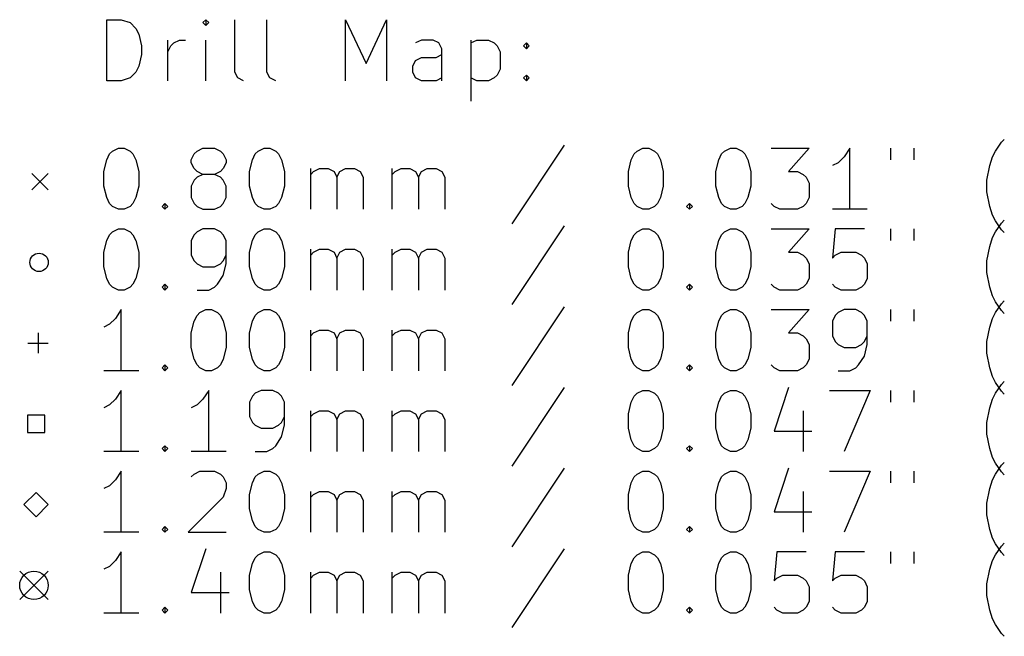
# Model space of a CAD drawing. Extents: x -0.06 to 3.74, y -5 to 0.
# Tile 1 of 4: x -0.06 to 1.84, y -5 to -3.81. Entities that reach past the tile are written whole.
import ezdxf

# ---------------------------------------------------------------- set-up
doc = ezdxf.new("R2010")
doc.units = 0
doc.header["$MEASUREMENT"] = 0
doc.layers.add('BLACK', color=7, linetype='CONTINUOUS')

msp = doc.modelspace()

# ---------------------------------------------------------------- linework, layer by layer
at = {"layer": 'BLACK', "linetype": 'CONTINUOUS'}
for p, q in [((0.111783, -3.92449), (0.111783, -3.80638)), ((0.111783, -3.80638), (0.139904, -3.80638)), ((0.139904, -3.80638), (0.156777, -3.81201)), ((0.156777, -3.81201), (0.168026, -3.82326)), ((0.303009, -3.80638), (0.297385, -3.81201)), ((0.297385, -3.81201), (0.303009, -3.81763)), ((0.308633, -3.81201), (0.303009, -3.80638)), ((0.303009, -3.80638), (0.303009, -3.81763)), ((0.303009, -3.81763), (0.308633, -3.81201)), ((0.359252, -3.90762), (0.359252, -3.80638)), ((0.421119, -3.90762), (0.421119, -3.80638)), ((0.572975, -3.92449), (0.572975, -3.80638)), ((0.572975, -3.80638), (0.612345, -3.89075)), ((0.612345, -3.89075), (0.651715, -3.80638)), ((0.651715, -3.80638), (0.651715, -3.92449)), ((0.168026, -3.82326), (0.17365, -3.83451)), ((0.17365, -3.83451), (0.179274, -3.857)), ((0.179274, -3.857), (0.179274, -3.87388)), ((0.229893, -3.92449), (0.229893, -3.84575)), ((0.229893, -3.86825), (0.235517, -3.857)), ((0.235517, -3.857), (0.241142, -3.85138)), ((0.241142, -3.85138), (0.25239, -3.84575)), ((0.25239, -3.84575), (0.263639, -3.84575)), ((0.303009, -3.92449), (0.303009, -3.84575)), ((0.719207, -3.84575), (0.707958, -3.85138)), ((0.741704, -3.84575), (0.719207, -3.84575)), ((0.752953, -3.85138), (0.741704, -3.84575)), ((0.758577, -3.86263), (0.752953, -3.85138)), ((0.81482, -3.84575), (0.81482, -3.96386)), ((0.81482, -3.85138), (0.826069, -3.84575)), ((0.826069, -3.84575), (0.848566, -3.84575)), ((0.848566, -3.84575), (0.859814, -3.85138)), ((0.859814, -3.85138), (0.865439, -3.857)), ((0.865439, -3.857), (0.871063, -3.86825)), ((0.916057, -3.857), (0.921682, -3.85138)), ((0.921682, -3.86263), (0.916057, -3.857)), ((0.921682, -3.85138), (0.927306, -3.857)), ((0.921682, -3.85138), (0.921682, -3.86263)), ((0.927306, -3.857), (0.921682, -3.86263)), ((0.179274, -3.87388), (0.17365, -3.89637)), ((0.747328, -3.8795), (0.758577, -3.87388)), ((0.758577, -3.92449), (0.758577, -3.86263)), ((0.871063, -3.86825), (0.871063, -3.902)), ((0.702334, -3.89637), (0.707958, -3.88512)), ((0.707958, -3.88512), (0.719207, -3.8795)), ((0.719207, -3.8795), (0.747328, -3.8795)), ((0.168026, -3.90762), (0.156777, -3.91887)), ((0.17365, -3.89637), (0.168026, -3.90762)), ((0.364876, -3.91887), (0.359252, -3.90762)), ((0.426743, -3.91887), (0.421119, -3.90762)), ((0.702334, -3.90762), (0.702334, -3.89637)), ((0.707958, -3.91887), (0.702334, -3.90762)), ((0.865439, -3.91325), (0.859814, -3.91887)), ((0.871063, -3.902), (0.865439, -3.91325)), ((0.916057, -3.91887), (0.921682, -3.91325)), ((0.921682, -3.91325), (0.927306, -3.91887)), ((0.921682, -3.91325), (0.921682, -3.92449)), ((0.139904, -3.92449), (0.111783, -3.92449)), ((0.156777, -3.91887), (0.139904, -3.92449)), ((0.376125, -3.92449), (0.364876, -3.91887)), ((0.437992, -3.92449), (0.426743, -3.91887)), ((0.719207, -3.92449), (0.707958, -3.91887)), ((0.747328, -3.92449), (0.719207, -3.92449)), ((0.758577, -3.91887), (0.747328, -3.92449)), ((0.826069, -3.92449), (0.81482, -3.91887)), ((0.848566, -3.92449), (0.826069, -3.92449)), ((0.859814, -3.91887), (0.848566, -3.92449)), ((0.921682, -3.92449), (0.916057, -3.91887)), ((0.927306, -3.91887), (0.921682, -3.92449)), ((1.82719, -4.06004), (1.83844, -4.04317)), ((1.83844, -4.04317), (1.84407, -4.03754)), ((0.111783, -4.07691), (0.117407, -4.06566)), ((0.117407, -4.06566), (0.123031, -4.06004)), ((0.123031, -4.06004), (0.13428, -4.05442)), ((0.13428, -4.05442), (0.145529, -4.05442)), ((0.145529, -4.05442), (0.156777, -4.06004)), ((0.156777, -4.06004), (0.162402, -4.06566)), ((0.162402, -4.06566), (0.168026, -4.07691)), ((0.274887, -4.07691), (0.280512, -4.06566)), ((0.280512, -4.06566), (0.286136, -4.06004)), ((0.286136, -4.06004), (0.297385, -4.05442)), ((0.297385, -4.05442), (0.319882, -4.05442)), ((0.319882, -4.05442), (0.33113, -4.06004)), ((0.33113, -4.06004), (0.336755, -4.06566)), ((0.336755, -4.06566), (0.342379, -4.07691)), ((0.392998, -4.07691), (0.398622, -4.06566)), ((0.398622, -4.06566), (0.404246, -4.06004)), ((0.404246, -4.06004), (0.415495, -4.05442)), ((0.415495, -4.05442), (0.426743, -4.05442)), ((0.426743, -4.05442), (0.437992, -4.06004)), ((0.437992, -4.06004), (0.443616, -4.06566)), ((0.443616, -4.06566), (0.449241, -4.07691)), ((0.994797, -4.04879), (0.89356, -4.20065)), ((1.12416, -4.07691), (1.12978, -4.06566)), ((1.12978, -4.06566), (1.1354, -4.06004)), ((1.1354, -4.06004), (1.14665, -4.05442)), ((1.14665, -4.05442), (1.1579, -4.05442)), ((1.1579, -4.05442), (1.16915, -4.06004)), ((1.16915, -4.06004), (1.17477, -4.06566)), ((1.17477, -4.06566), (1.1804, -4.07691)), ((1.29289, -4.07691), (1.29851, -4.06566)), ((1.29851, -4.06566), (1.30413, -4.06004)), ((1.30413, -4.06004), (1.31538, -4.05442)), ((1.31538, -4.05442), (1.32663, -4.05442)), ((1.32663, -4.05442), (1.33788, -4.06004)), ((1.33788, -4.06004), (1.3435, -4.06566)), ((1.3435, -4.06566), (1.34913, -4.07691)), ((1.39412, -4.05442), (1.46724, -4.05442)), ((1.46724, -4.05442), (1.42787, -4.09941)), ((1.54598, -4.05442), (1.53473, -4.07129)), ((1.54598, -4.17253), (1.54598, -4.05442)), ((1.62472, -4.05442), (1.62472, -4.07691)), ((1.66971, -4.05442), (1.66971, -4.07691)), ((1.82157, -4.07129), (1.82719, -4.06004)), ((0.106159, -4.09941), (0.111783, -4.07691)), ((0.168026, -4.07691), (0.17365, -4.09941)), ((0.274887, -4.08254), (0.274887, -4.07691)), ((0.280512, -4.09379), (0.274887, -4.08254)), ((0.342379, -4.08254), (0.336755, -4.09379)), ((0.342379, -4.07691), (0.342379, -4.08254)), ((0.387373, -4.09941), (0.392998, -4.07691)), ((0.449241, -4.07691), (0.454865, -4.09941)), ((1.11853, -4.09941), (1.12416, -4.07691)), ((1.1804, -4.07691), (1.18602, -4.09941)), ((1.28726, -4.09941), (1.29289, -4.07691)), ((1.34913, -4.07691), (1.35475, -4.09941)), ((1.52348, -4.08254), (1.51223, -4.08816)), ((1.53473, -4.07129), (1.52348, -4.08254)), ((1.81594, -4.08816), (1.82157, -4.07129)), ((-0.03248, -4.10335), (-0.000984, -4.13484)), ((-0.000984, -4.10335), (-0.03248, -4.13484)), ((0.106159, -4.12753), (0.106159, -4.09941)), ((0.17365, -4.09941), (0.17365, -4.12753)), ((0.286136, -4.09941), (0.280512, -4.09379)), ((0.297385, -4.10503), (0.286136, -4.09941)), ((0.33113, -4.09941), (0.319882, -4.10503)), ((0.336755, -4.09379), (0.33113, -4.09941)), ((0.387373, -4.12753), (0.387373, -4.09941)), ((0.454865, -4.09941), (0.454865, -4.12753)), ((0.505484, -4.17253), (0.505484, -4.09379)), ((0.505484, -4.10503), (0.511108, -4.09941)), ((0.511108, -4.09941), (0.522357, -4.09379)), ((0.522357, -4.09379), (0.539229, -4.09379)), ((0.539229, -4.09379), (0.550478, -4.09941)), ((0.550478, -4.09941), (0.556102, -4.11066)), ((0.556102, -4.11066), (0.561727, -4.09941)), ((0.561727, -4.09941), (0.572975, -4.09379)), ((0.572975, -4.09379), (0.589848, -4.09379)), ((0.589848, -4.09379), (0.601097, -4.09941)), ((0.601097, -4.09941), (0.606721, -4.11066)), ((0.662964, -4.17253), (0.662964, -4.09379)), ((0.662964, -4.10503), (0.668588, -4.09941)), ((0.668588, -4.09941), (0.679837, -4.09379)), ((0.679837, -4.09379), (0.69671, -4.09379)), ((0.69671, -4.09379), (0.707958, -4.09941)), ((0.707958, -4.09941), (0.713583, -4.11066)), ((0.713583, -4.11066), (0.719207, -4.09941)), ((0.719207, -4.09941), (0.730456, -4.09379)), ((0.730456, -4.09379), (0.747328, -4.09379)), ((0.747328, -4.09379), (0.758577, -4.09941)), ((0.758577, -4.09941), (0.764201, -4.11066)), ((1.11853, -4.12753), (1.11853, -4.09941)), ((1.18602, -4.09941), (1.18602, -4.12753)), ((1.28726, -4.12753), (1.28726, -4.09941)), ((1.35475, -4.09941), (1.35475, -4.12753)), ((1.42787, -4.09941), (1.44474, -4.09941)), ((1.44474, -4.09941), (1.45599, -4.10503)), ((1.81032, -4.11628), (1.81594, -4.08816)), ((0.280512, -4.11628), (0.274887, -4.12753)), ((0.286136, -4.11066), (0.280512, -4.11628)), ((0.297385, -4.10503), (0.286136, -4.11066)), ((0.319882, -4.10503), (0.297385, -4.10503)), ((0.33113, -4.11066), (0.319882, -4.10503)), ((0.336755, -4.11628), (0.33113, -4.11066)), ((0.342379, -4.12753), (0.336755, -4.11628)), ((0.556102, -4.11066), (0.556102, -4.17253)), ((0.606721, -4.11066), (0.606721, -4.17253)), ((0.713583, -4.11066), (0.713583, -4.17253)), ((0.764201, -4.11066), (0.764201, -4.17253)), ((1.45599, -4.10503), (1.46161, -4.11066)), ((1.46161, -4.11066), (1.46724, -4.12191)), ((1.46724, -4.12191), (1.46724, -4.15003)), ((1.81032, -4.13878), (1.81032, -4.11628)), ((0.111783, -4.15003), (0.106159, -4.12753)), ((0.17365, -4.12753), (0.168026, -4.15003)), ((0.274887, -4.12753), (0.274887, -4.15003)), ((0.342379, -4.15003), (0.342379, -4.12753)), ((0.392998, -4.15003), (0.387373, -4.12753)), ((0.454865, -4.12753), (0.449241, -4.15003)), ((1.12416, -4.15003), (1.11853, -4.12753)), ((1.18602, -4.12753), (1.1804, -4.15003)), ((1.29289, -4.15003), (1.28726, -4.12753)), ((1.35475, -4.12753), (1.34913, -4.15003)), ((1.81594, -4.1669), (1.81032, -4.13878)), ((0.117407, -4.16128), (0.111783, -4.15003)), ((0.123031, -4.1669), (0.117407, -4.16128)), ((0.162402, -4.16128), (0.156777, -4.1669)), ((0.168026, -4.15003), (0.162402, -4.16128)), ((0.218644, -4.1669), (0.224269, -4.16128)), ((0.224269, -4.16128), (0.229893, -4.1669)), ((0.224269, -4.16128), (0.224269, -4.17253)), ((0.274887, -4.15003), (0.280512, -4.16128)), ((0.280512, -4.16128), (0.286136, -4.1669)), ((0.33113, -4.1669), (0.336755, -4.16128)), ((0.336755, -4.16128), (0.342379, -4.15003)), ((0.398622, -4.16128), (0.392998, -4.15003)), ((0.404246, -4.1669), (0.398622, -4.16128)), ((0.443616, -4.16128), (0.437992, -4.1669)), ((0.449241, -4.15003), (0.443616, -4.16128)), ((1.12978, -4.16128), (1.12416, -4.15003)), ((1.1354, -4.1669), (1.12978, -4.16128)), ((1.17477, -4.16128), (1.16915, -4.1669)), ((1.1804, -4.15003), (1.17477, -4.16128)), ((1.23102, -4.1669), (1.23664, -4.16128)), ((1.23664, -4.16128), (1.24227, -4.1669)), ((1.23664, -4.16128), (1.23664, -4.17253)), ((1.29851, -4.16128), (1.29289, -4.15003)), ((1.30413, -4.1669), (1.29851, -4.16128)), ((1.3435, -4.16128), (1.33788, -4.1669)), ((1.34913, -4.15003), (1.3435, -4.16128)), ((1.39975, -4.1669), (1.39412, -4.16128)), ((1.46161, -4.16128), (1.45599, -4.1669)), ((1.46724, -4.15003), (1.46161, -4.16128)), ((0.13428, -4.17253), (0.123031, -4.1669)), ((0.145529, -4.17253), (0.13428, -4.17253)), ((0.156777, -4.1669), (0.145529, -4.17253)), ((0.224269, -4.17253), (0.218644, -4.1669)), ((0.229893, -4.1669), (0.224269, -4.17253)), ((0.286136, -4.1669), (0.297385, -4.17253)), ((0.297385, -4.17253), (0.319882, -4.17253)), ((0.319882, -4.17253), (0.33113, -4.1669)), ((0.415495, -4.17253), (0.404246, -4.1669)), ((0.426743, -4.17253), (0.415495, -4.17253)), ((0.437992, -4.1669), (0.426743, -4.17253)), ((1.14665, -4.17253), (1.1354, -4.1669)), ((1.1579, -4.17253), (1.14665, -4.17253)), ((1.16915, -4.1669), (1.1579, -4.17253)), ((1.23664, -4.17253), (1.23102, -4.1669)), ((1.24227, -4.1669), (1.23664, -4.17253)), ((1.31538, -4.17253), (1.30413, -4.1669)), ((1.32663, -4.17253), (1.31538, -4.17253)), ((1.33788, -4.1669), (1.32663, -4.17253)), ((1.411, -4.17253), (1.39975, -4.1669)), ((1.44474, -4.17253), (1.411, -4.17253)), ((1.45599, -4.1669), (1.44474, -4.17253)), ((1.57972, -4.17253), (1.51223, -4.17253)), ((1.82157, -4.18377), (1.81594, -4.1669)), ((1.82719, -4.19502), (1.82157, -4.18377)), ((1.83844, -4.2119), (1.82719, -4.19502)), ((1.82719, -4.21594), (1.83844, -4.19907)), ((1.83844, -4.19907), (1.84407, -4.19345)), ((0.117407, -4.22157), (0.123031, -4.21594)), ((0.123031, -4.21594), (0.13428, -4.21032)), ((0.13428, -4.21032), (0.145529, -4.21032)), ((0.145529, -4.21032), (0.156777, -4.21594)), ((0.156777, -4.21594), (0.162402, -4.22157)), ((0.286136, -4.21594), (0.280512, -4.22157)), ((0.297385, -4.21032), (0.286136, -4.21594)), ((0.319882, -4.21032), (0.297385, -4.21032)), ((0.33113, -4.21594), (0.319882, -4.21032)), ((0.336755, -4.22157), (0.33113, -4.21594)), ((0.398622, -4.22157), (0.404246, -4.21594)), ((0.404246, -4.21594), (0.415495, -4.21032)), ((0.415495, -4.21032), (0.426743, -4.21032)), ((0.426743, -4.21032), (0.437992, -4.21594)), ((0.437992, -4.21594), (0.443616, -4.22157)), ((0.994797, -4.2047), (0.89356, -4.35655)), ((1.12978, -4.22157), (1.1354, -4.21594)), ((1.1354, -4.21594), (1.14665, -4.21032)), ((1.14665, -4.21032), (1.1579, -4.21032)), ((1.1579, -4.21032), (1.16915, -4.21594)), ((1.16915, -4.21594), (1.17477, -4.22157)), ((1.29851, -4.22157), (1.30413, -4.21594)), ((1.30413, -4.21594), (1.31538, -4.21032)), ((1.31538, -4.21032), (1.32663, -4.21032)), ((1.32663, -4.21032), (1.33788, -4.21594)), ((1.33788, -4.21594), (1.3435, -4.22157)), ((1.39412, -4.21032), (1.46724, -4.21032)), ((1.46724, -4.21032), (1.42787, -4.25531)), ((1.51786, -4.21032), (1.51223, -4.26656)), ((1.5741, -4.21032), (1.51786, -4.21032)), ((1.62472, -4.21032), (1.62472, -4.23282)), ((1.66971, -4.21032), (1.66971, -4.23282)), ((1.82157, -4.22719), (1.82719, -4.21594)), ((1.84407, -4.21752), (1.83844, -4.2119)), ((0.106159, -4.25531), (0.111783, -4.23282)), ((0.111783, -4.23282), (0.117407, -4.22157)), ((0.162402, -4.22157), (0.168026, -4.23282)), ((0.168026, -4.23282), (0.17365, -4.25531)), ((0.280512, -4.22157), (0.274887, -4.23282)), ((0.274887, -4.23282), (0.274887, -4.26094)), ((0.342379, -4.23282), (0.336755, -4.22157)), ((0.342379, -4.27781), (0.342379, -4.23282)), ((0.387373, -4.25531), (0.392998, -4.23282)), ((0.392998, -4.23282), (0.398622, -4.22157)), ((0.443616, -4.22157), (0.449241, -4.23282)), ((0.449241, -4.23282), (0.454865, -4.25531)), ((1.11853, -4.25531), (1.12416, -4.23282)), ((1.12416, -4.23282), (1.12978, -4.22157)), ((1.17477, -4.22157), (1.1804, -4.23282)), ((1.1804, -4.23282), (1.18602, -4.25531)), ((1.28726, -4.25531), (1.29289, -4.23282)), ((1.29289, -4.23282), (1.29851, -4.22157)), ((1.3435, -4.22157), (1.34913, -4.23282)), ((1.34913, -4.23282), (1.35475, -4.25531)), ((1.81594, -4.24407), (1.82157, -4.22719)), ((0.106159, -4.28344), (0.106159, -4.25531)), ((0.17365, -4.25531), (0.17365, -4.28344)), ((0.387373, -4.28344), (0.387373, -4.25531)), ((0.454865, -4.25531), (0.454865, -4.28344)), ((0.505484, -4.32843), (0.505484, -4.24969)), ((0.505484, -4.26094), (0.511108, -4.25531)), ((0.511108, -4.25531), (0.522357, -4.24969)), ((0.522357, -4.24969), (0.539229, -4.24969)), ((0.539229, -4.24969), (0.550478, -4.25531)), ((0.550478, -4.25531), (0.556102, -4.26656)), ((0.556102, -4.26656), (0.561727, -4.25531)), ((0.561727, -4.25531), (0.572975, -4.24969)), ((0.572975, -4.24969), (0.589848, -4.24969)), ((0.589848, -4.24969), (0.601097, -4.25531)), ((0.601097, -4.25531), (0.606721, -4.26656)), ((0.662964, -4.32843), (0.662964, -4.24969)), ((0.662964, -4.26094), (0.668588, -4.25531)), ((0.668588, -4.25531), (0.679837, -4.24969)), ((0.679837, -4.24969), (0.69671, -4.24969)), ((0.69671, -4.24969), (0.707958, -4.25531)), ((0.707958, -4.25531), (0.713583, -4.26656)), ((0.713583, -4.26656), (0.719207, -4.25531)), ((0.719207, -4.25531), (0.730456, -4.24969)), ((0.730456, -4.24969), (0.747328, -4.24969)), ((0.747328, -4.24969), (0.758577, -4.25531)), ((0.758577, -4.25531), (0.764201, -4.26656)), ((1.11853, -4.28344), (1.11853, -4.25531)), ((1.18602, -4.25531), (1.18602, -4.28344)), ((1.28726, -4.28344), (1.28726, -4.25531)), ((1.35475, -4.25531), (1.35475, -4.28344)), ((1.42787, -4.25531), (1.44474, -4.25531)), ((1.44474, -4.25531), (1.45599, -4.26094)), ((1.51786, -4.26094), (1.52911, -4.25531)), ((1.52911, -4.25531), (1.55723, -4.25531)), ((1.55723, -4.25531), (1.56848, -4.26094)), ((1.81032, -4.27219), (1.81594, -4.24407)), ((0.274887, -4.26094), (0.280512, -4.27219)), ((0.280512, -4.27219), (0.286136, -4.27781)), ((0.33113, -4.27781), (0.336755, -4.27219)), ((0.336755, -4.27219), (0.342379, -4.26094)), ((0.556102, -4.26656), (0.556102, -4.32843)), ((0.606721, -4.26656), (0.606721, -4.32843)), ((0.713583, -4.26656), (0.713583, -4.32843)), ((0.764201, -4.26656), (0.764201, -4.32843)), ((1.45599, -4.26094), (1.46161, -4.26656)), ((1.46161, -4.26656), (1.46724, -4.27781)), ((1.51223, -4.26656), (1.51786, -4.26094)), ((1.56848, -4.26094), (1.5741, -4.26656)), ((1.5741, -4.26656), (1.57972, -4.27781)), ((1.81032, -4.29469), (1.81032, -4.27219)), ((0.111783, -4.30593), (0.106159, -4.28344)), ((0.17365, -4.28344), (0.168026, -4.30593)), ((0.286136, -4.27781), (0.297385, -4.28344)), ((0.297385, -4.28344), (0.319882, -4.28344)), ((0.319882, -4.28344), (0.33113, -4.27781)), ((0.336755, -4.30031), (0.342379, -4.27781)), ((0.392998, -4.30593), (0.387373, -4.28344)), ((0.454865, -4.28344), (0.449241, -4.30593)), ((1.12416, -4.30593), (1.11853, -4.28344)), ((1.18602, -4.28344), (1.1804, -4.30593)), ((1.29289, -4.30593), (1.28726, -4.28344)), ((1.35475, -4.28344), (1.34913, -4.30593)), ((1.46724, -4.27781), (1.46724, -4.30593)), ((1.57972, -4.27781), (1.57972, -4.30593)), ((0.117407, -4.31718), (0.111783, -4.30593)), ((0.168026, -4.30593), (0.162402, -4.31718)), ((0.325506, -4.31718), (0.336755, -4.30031)), ((0.398622, -4.31718), (0.392998, -4.30593)), ((0.449241, -4.30593), (0.443616, -4.31718)), ((1.12978, -4.31718), (1.12416, -4.30593)), ((1.1804, -4.30593), (1.17477, -4.31718)), ((1.29851, -4.31718), (1.29289, -4.30593)), ((1.34913, -4.30593), (1.3435, -4.31718)), ((1.46724, -4.30593), (1.46161, -4.31718)), ((1.57972, -4.30593), (1.5741, -4.31718)), ((1.81594, -4.32281), (1.81032, -4.29469)), ((0.123031, -4.32281), (0.117407, -4.31718)), ((0.13428, -4.32843), (0.123031, -4.32281)), ((0.145529, -4.32843), (0.13428, -4.32843)), ((0.156777, -4.32281), (0.145529, -4.32843)), ((0.162402, -4.31718), (0.156777, -4.32281)), ((0.218644, -4.32281), (0.224269, -4.31718)), ((0.224269, -4.32843), (0.218644, -4.32281)), ((0.224269, -4.31718), (0.229893, -4.32281)), ((0.224269, -4.31718), (0.224269, -4.32843)), ((0.229893, -4.32281), (0.224269, -4.32843)), ((0.286136, -4.32843), (0.308633, -4.32843)), ((0.308633, -4.32843), (0.319882, -4.32281)), ((0.319882, -4.32281), (0.325506, -4.31718)), ((0.404246, -4.32281), (0.398622, -4.31718)), ((0.415495, -4.32843), (0.404246, -4.32281)), ((0.426743, -4.32843), (0.415495, -4.32843)), ((0.437992, -4.32281), (0.426743, -4.32843)), ((0.443616, -4.31718), (0.437992, -4.32281)), ((1.1354, -4.32281), (1.12978, -4.31718)), ((1.14665, -4.32843), (1.1354, -4.32281)), ((1.1579, -4.32843), (1.14665, -4.32843)), ((1.16915, -4.32281), (1.1579, -4.32843)), ((1.17477, -4.31718), (1.16915, -4.32281)), ((1.23102, -4.32281), (1.23664, -4.31718)), ((1.23664, -4.32843), (1.23102, -4.32281)), ((1.23664, -4.31718), (1.24227, -4.32281)), ((1.23664, -4.31718), (1.23664, -4.32843)), ((1.24227, -4.32281), (1.23664, -4.32843)), ((1.30413, -4.32281), (1.29851, -4.31718)), ((1.31538, -4.32843), (1.30413, -4.32281)), ((1.32663, -4.32843), (1.31538, -4.32843)), ((1.33788, -4.32281), (1.32663, -4.32843)), ((1.3435, -4.31718), (1.33788, -4.32281)), ((1.39975, -4.32281), (1.39412, -4.31718)), ((1.411, -4.32843), (1.39975, -4.32281)), ((1.44474, -4.32843), (1.411, -4.32843)), ((1.45599, -4.32281), (1.44474, -4.32843)), ((1.46161, -4.31718), (1.45599, -4.32281)), ((1.51786, -4.32281), (1.51223, -4.31718)), ((1.52911, -4.32843), (1.51786, -4.32281)), ((1.55723, -4.32843), (1.52911, -4.32843)), ((1.56848, -4.32281), (1.55723, -4.32843)), ((1.5741, -4.31718), (1.56848, -4.32281)), ((1.82157, -4.33968), (1.81594, -4.32281)), ((1.82719, -4.35093), (1.82157, -4.33968)), ((1.83844, -4.3678), (1.82719, -4.35093)), ((1.83844, -4.35498), (1.84407, -4.34935)), ((0.139904, -4.36623), (0.128656, -4.3831)), ((0.139904, -4.48434), (0.139904, -4.36623)), ((0.29176, -4.37185), (0.303009, -4.36623)), ((0.303009, -4.36623), (0.314258, -4.36623)), ((0.314258, -4.36623), (0.325506, -4.37185)), ((0.404246, -4.37185), (0.415495, -4.36623)), ((0.415495, -4.36623), (0.426743, -4.36623)), ((0.426743, -4.36623), (0.437992, -4.37185)), ((0.994797, -4.3606), (0.89356, -4.51246)), ((1.1354, -4.37185), (1.14665, -4.36623)), ((1.14665, -4.36623), (1.1579, -4.36623)), ((1.1579, -4.36623), (1.16915, -4.37185)), ((1.30413, -4.37185), (1.31538, -4.36623)), ((1.31538, -4.36623), (1.32663, -4.36623)), ((1.32663, -4.36623), (1.33788, -4.37185)), ((1.39412, -4.36623), (1.46724, -4.36623)), ((1.46724, -4.36623), (1.42787, -4.41122)), ((1.53473, -4.36623), (1.52348, -4.37185)), ((1.55723, -4.36623), (1.53473, -4.36623)), ((1.56848, -4.37185), (1.55723, -4.36623)), ((1.62472, -4.36623), (1.62472, -4.38872)), ((1.66971, -4.36623), (1.66971, -4.38872)), ((1.82719, -4.37185), (1.83844, -4.35498)), ((1.84407, -4.37343), (1.83844, -4.3678)), ((0.128656, -4.3831), (0.117407, -4.39435)), ((0.274887, -4.41122), (0.280512, -4.38872)), ((0.280512, -4.38872), (0.286136, -4.37747)), ((0.286136, -4.37747), (0.29176, -4.37185)), ((0.325506, -4.37185), (0.33113, -4.37747)), ((0.33113, -4.37747), (0.336755, -4.38872)), ((0.336755, -4.38872), (0.342379, -4.41122)), ((0.387373, -4.41122), (0.392998, -4.38872)), ((0.392998, -4.38872), (0.398622, -4.37747)), ((0.398622, -4.37747), (0.404246, -4.37185)), ((0.437992, -4.37185), (0.443616, -4.37747)), ((0.443616, -4.37747), (0.449241, -4.38872)), ((0.449241, -4.38872), (0.454865, -4.41122)), ((1.11853, -4.41122), (1.12416, -4.38872)), ((1.12416, -4.38872), (1.12978, -4.37747)), ((1.12978, -4.37747), (1.1354, -4.37185)), ((1.16915, -4.37185), (1.17477, -4.37747)), ((1.17477, -4.37747), (1.1804, -4.38872)), ((1.1804, -4.38872), (1.18602, -4.41122)), ((1.28726, -4.41122), (1.29289, -4.38872)), ((1.29289, -4.38872), (1.29851, -4.37747)), ((1.29851, -4.37747), (1.30413, -4.37185)), ((1.33788, -4.37185), (1.3435, -4.37747)), ((1.3435, -4.37747), (1.34913, -4.38872)), ((1.34913, -4.38872), (1.35475, -4.41122)), ((1.51786, -4.37747), (1.51223, -4.38872)), ((1.51223, -4.38872), (1.51223, -4.41684)), ((1.52348, -4.37185), (1.51786, -4.37747)), ((1.5741, -4.37747), (1.56848, -4.37185)), ((1.57972, -4.38872), (1.5741, -4.37747)), ((1.57972, -4.43372), (1.57972, -4.38872)), ((1.81594, -4.39997), (1.82157, -4.3831)), ((1.82157, -4.3831), (1.82719, -4.37185)), ((0.117407, -4.39435), (0.106159, -4.39997)), ((0.505484, -4.48434), (0.505484, -4.4056)), ((0.511108, -4.41122), (0.522357, -4.4056)), ((0.522357, -4.4056), (0.539229, -4.4056)), ((0.539229, -4.4056), (0.550478, -4.41122)), ((0.561727, -4.41122), (0.572975, -4.4056)), ((0.572975, -4.4056), (0.589848, -4.4056)), ((0.589848, -4.4056), (0.601097, -4.41122)), ((0.662964, -4.48434), (0.662964, -4.4056)), ((0.668588, -4.41122), (0.679837, -4.4056)), ((0.679837, -4.4056), (0.69671, -4.4056)), ((0.69671, -4.4056), (0.707958, -4.41122)), ((0.719207, -4.41122), (0.730456, -4.4056)), ((0.730456, -4.4056), (0.747328, -4.4056)), ((0.747328, -4.4056), (0.758577, -4.41122)), ((1.81032, -4.42809), (1.81594, -4.39997)), ((-0.020669, -4.41122), (-0.020669, -4.45059)), ((0.274887, -4.43934), (0.274887, -4.41122)), ((0.342379, -4.41122), (0.342379, -4.43934)), ((0.387373, -4.43934), (0.387373, -4.41122)), ((0.454865, -4.41122), (0.454865, -4.43934)), ((0.505484, -4.41684), (0.511108, -4.41122)), ((0.550478, -4.41122), (0.556102, -4.42247)), ((0.556102, -4.42247), (0.561727, -4.41122)), ((0.556102, -4.42247), (0.556102, -4.48434)), ((0.601097, -4.41122), (0.606721, -4.42247)), ((0.606721, -4.42247), (0.606721, -4.48434)), ((0.662964, -4.41684), (0.668588, -4.41122)), ((0.707958, -4.41122), (0.713583, -4.42247)), ((0.713583, -4.42247), (0.719207, -4.41122)), ((0.713583, -4.42247), (0.713583, -4.48434)), ((0.758577, -4.41122), (0.764201, -4.42247)), ((0.764201, -4.42247), (0.764201, -4.48434)), ((1.11853, -4.43934), (1.11853, -4.41122)), ((1.18602, -4.41122), (1.18602, -4.43934)), ((1.28726, -4.43934), (1.28726, -4.41122)), ((1.35475, -4.41122), (1.35475, -4.43934)), ((1.42787, -4.41122), (1.44474, -4.41122)), ((1.44474, -4.41122), (1.45599, -4.41684)), ((1.45599, -4.41684), (1.46161, -4.42247)), ((1.46161, -4.42247), (1.46724, -4.43372)), ((1.51223, -4.41684), (1.51786, -4.42809)), ((1.5741, -4.42809), (1.57972, -4.41684)), ((-0.040354, -4.43091), (-0.000984, -4.43091)), ((0.280512, -4.46184), (0.274887, -4.43934)), ((0.342379, -4.43934), (0.336755, -4.46184)), ((0.392998, -4.46184), (0.387373, -4.43934)), ((0.454865, -4.43934), (0.449241, -4.46184)), ((1.12416, -4.46184), (1.11853, -4.43934)), ((1.18602, -4.43934), (1.1804, -4.46184)), ((1.29289, -4.46184), (1.28726, -4.43934)), ((1.35475, -4.43934), (1.34913, -4.46184)), ((1.46724, -4.43372), (1.46724, -4.46184)), ((1.51786, -4.42809), (1.52348, -4.43372)), ((1.52348, -4.43372), (1.53473, -4.43934)), ((1.53473, -4.43934), (1.55723, -4.43934)), ((1.55723, -4.43934), (1.56848, -4.43372)), ((1.56848, -4.43372), (1.5741, -4.42809)), ((1.5741, -4.45621), (1.57972, -4.43372)), ((1.81032, -4.45059), (1.81032, -4.42809)), ((0.286136, -4.47309), (0.280512, -4.46184)), ((0.336755, -4.46184), (0.33113, -4.47309)), ((0.398622, -4.47309), (0.392998, -4.46184)), ((0.449241, -4.46184), (0.443616, -4.47309)), ((1.12978, -4.47309), (1.12416, -4.46184)), ((1.1804, -4.46184), (1.17477, -4.47309)), ((1.29851, -4.47309), (1.29289, -4.46184)), ((1.34913, -4.46184), (1.3435, -4.47309)), ((1.46724, -4.46184), (1.46161, -4.47309)), ((1.56285, -4.47309), (1.5741, -4.45621)), ((1.81594, -4.47871), (1.81032, -4.45059)), ((0.17365, -4.48434), (0.106159, -4.48434)), ((0.218644, -4.47871), (0.224269, -4.47309)), ((0.224269, -4.48434), (0.218644, -4.47871)), ((0.224269, -4.47309), (0.229893, -4.47871)), ((0.224269, -4.47309), (0.224269, -4.48434)), ((0.229893, -4.47871), (0.224269, -4.48434)), ((0.29176, -4.47871), (0.286136, -4.47309)), ((0.303009, -4.48434), (0.29176, -4.47871)), ((0.314258, -4.48434), (0.303009, -4.48434)), ((0.325506, -4.47871), (0.314258, -4.48434)), ((0.33113, -4.47309), (0.325506, -4.47871)), ((0.404246, -4.47871), (0.398622, -4.47309)), ((0.415495, -4.48434), (0.404246, -4.47871)), ((0.426743, -4.48434), (0.415495, -4.48434)), ((0.437992, -4.47871), (0.426743, -4.48434)), ((0.443616, -4.47309), (0.437992, -4.47871)), ((1.1354, -4.47871), (1.12978, -4.47309)), ((1.14665, -4.48434), (1.1354, -4.47871)), ((1.1579, -4.48434), (1.14665, -4.48434)), ((1.16915, -4.47871), (1.1579, -4.48434)), ((1.17477, -4.47309), (1.16915, -4.47871)), ((1.23102, -4.47871), (1.23664, -4.47309)), ((1.23664, -4.48434), (1.23102, -4.47871)), ((1.23664, -4.47309), (1.24227, -4.47871)), ((1.23664, -4.47309), (1.23664, -4.48434)), ((1.24227, -4.47871), (1.23664, -4.48434)), ((1.30413, -4.47871), (1.29851, -4.47309)), ((1.31538, -4.48434), (1.30413, -4.47871)), ((1.32663, -4.48434), (1.31538, -4.48434)), ((1.33788, -4.47871), (1.32663, -4.48434)), ((1.3435, -4.47309), (1.33788, -4.47871)), ((1.39975, -4.47871), (1.39412, -4.47309)), ((1.411, -4.48434), (1.39975, -4.47871)), ((1.44474, -4.48434), (1.411, -4.48434)), ((1.45599, -4.47871), (1.44474, -4.48434)), ((1.46161, -4.47309), (1.45599, -4.47871)), ((1.52348, -4.48434), (1.54598, -4.48434)), ((1.54598, -4.48434), (1.55723, -4.47871)), ((1.55723, -4.47871), (1.56285, -4.47309)), ((1.82157, -4.49558), (1.81594, -4.47871)), ((1.82719, -4.50683), (1.82157, -4.49558)), ((0.139904, -4.52213), (0.128656, -4.539)), ((0.139904, -4.64024), (0.139904, -4.52213)), ((0.308633, -4.52213), (0.297385, -4.539)), ((0.308633, -4.64024), (0.308633, -4.52213)), ((0.409871, -4.52213), (0.398622, -4.52776)), ((0.432368, -4.52213), (0.409871, -4.52213)), ((0.443616, -4.52776), (0.432368, -4.52213)), ((0.994797, -4.51651), (0.89356, -4.66836)), ((1.1354, -4.52776), (1.14665, -4.52213)), ((1.14665, -4.52213), (1.1579, -4.52213)), ((1.1579, -4.52213), (1.16915, -4.52776)), ((1.30413, -4.52776), (1.31538, -4.52213)), ((1.31538, -4.52213), (1.32663, -4.52213)), ((1.32663, -4.52213), (1.33788, -4.52776)), ((1.42787, -4.51651), (1.39975, -4.60087)), ((1.50661, -4.52213), (1.58535, -4.52213)), ((1.58535, -4.52213), (1.53473, -4.64024)), ((1.62472, -4.52213), (1.62472, -4.54463)), ((1.66971, -4.52213), (1.66971, -4.54463)), ((1.83844, -4.52371), (1.82719, -4.50683)), ((1.82719, -4.52776), (1.83844, -4.51088)), ((1.83844, -4.51088), (1.84407, -4.50526)), ((0.128656, -4.539), (0.117407, -4.55025)), ((0.297385, -4.539), (0.286136, -4.55025)), ((0.392998, -4.53338), (0.387373, -4.54463)), ((0.398622, -4.52776), (0.392998, -4.53338)), ((0.449241, -4.53338), (0.443616, -4.52776)), ((0.454865, -4.54463), (0.449241, -4.53338)), ((1.12416, -4.54463), (1.12978, -4.53338)), ((1.12978, -4.53338), (1.1354, -4.52776)), ((1.16915, -4.52776), (1.17477, -4.53338)), ((1.17477, -4.53338), (1.1804, -4.54463)), ((1.29289, -4.54463), (1.29851, -4.53338)), ((1.29851, -4.53338), (1.30413, -4.52776)), ((1.33788, -4.52776), (1.3435, -4.53338)), ((1.3435, -4.53338), (1.34913, -4.54463)), ((1.81594, -4.55588), (1.82157, -4.539)), ((1.82157, -4.539), (1.82719, -4.52776)), ((1.84407, -4.52933), (1.83844, -4.52371)), ((0.117407, -4.55025), (0.106159, -4.55588)), ((0.286136, -4.55025), (0.274887, -4.55588)), ((0.387373, -4.54463), (0.387373, -4.57275)), ((0.454865, -4.58962), (0.454865, -4.54463)), ((1.11853, -4.56713), (1.12416, -4.54463)), ((1.1804, -4.54463), (1.18602, -4.56713)), ((1.28726, -4.56713), (1.29289, -4.54463)), ((1.34913, -4.54463), (1.35475, -4.56713)), ((1.81032, -4.584), (1.81594, -4.55588)), ((-0.007845, -4.57025), (-0.040974, -4.57025)), ((-0.040974, -4.57025), (-0.040974, -4.60338)), ((-0.007845, -4.60338), (-0.007845, -4.57025)), ((0.387373, -4.57275), (0.392998, -4.584)), ((0.449241, -4.584), (0.454865, -4.57275)), ((0.505484, -4.64024), (0.505484, -4.5615)), ((0.505484, -4.57275), (0.511108, -4.56713)), ((0.511108, -4.56713), (0.522357, -4.5615)), ((0.522357, -4.5615), (0.539229, -4.5615)), ((0.539229, -4.5615), (0.550478, -4.56713)), ((0.550478, -4.56713), (0.556102, -4.57837)), ((0.556102, -4.57837), (0.561727, -4.56713)), ((0.556102, -4.57837), (0.556102, -4.64024)), ((0.561727, -4.56713), (0.572975, -4.5615)), ((0.572975, -4.5615), (0.589848, -4.5615)), ((0.589848, -4.5615), (0.601097, -4.56713)), ((0.601097, -4.56713), (0.606721, -4.57837)), ((0.606721, -4.57837), (0.606721, -4.64024)), ((0.662964, -4.64024), (0.662964, -4.5615)), ((0.662964, -4.57275), (0.668588, -4.56713)), ((0.668588, -4.56713), (0.679837, -4.5615)), ((0.679837, -4.5615), (0.69671, -4.5615)), ((0.69671, -4.5615), (0.707958, -4.56713)), ((0.707958, -4.56713), (0.713583, -4.57837)), ((0.713583, -4.57837), (0.719207, -4.56713)), ((0.713583, -4.57837), (0.713583, -4.64024)), ((0.719207, -4.56713), (0.730456, -4.5615)), ((0.730456, -4.5615), (0.747328, -4.5615)), ((0.747328, -4.5615), (0.758577, -4.56713)), ((0.758577, -4.56713), (0.764201, -4.57837)), ((0.764201, -4.57837), (0.764201, -4.64024)), ((1.11853, -4.59525), (1.11853, -4.56713)), ((1.18602, -4.56713), (1.18602, -4.59525)), ((1.28726, -4.59525), (1.28726, -4.56713)), ((1.35475, -4.56713), (1.35475, -4.59525)), ((1.45599, -4.5615), (1.45599, -4.64024)), ((0.392998, -4.584), (0.398622, -4.58962)), ((0.398622, -4.58962), (0.409871, -4.59525)), ((0.409871, -4.59525), (0.432368, -4.59525)), ((0.432368, -4.59525), (0.443616, -4.58962)), ((0.443616, -4.58962), (0.449241, -4.584)), ((0.449241, -4.61212), (0.454865, -4.58962)), ((1.12416, -4.61774), (1.11853, -4.59525)), ((1.18602, -4.59525), (1.1804, -4.61774)), ((1.29289, -4.61774), (1.28726, -4.59525)), ((1.35475, -4.59525), (1.34913, -4.61774)), ((1.81032, -4.6065), (1.81032, -4.584)), ((-0.040974, -4.60338), (-0.007845, -4.60338)), ((0.437992, -4.62899), (0.449241, -4.61212)), ((1.39975, -4.60087), (1.47286, -4.60087)), ((1.81594, -4.63462), (1.81032, -4.6065)), ((0.218644, -4.63462), (0.224269, -4.62899)), ((0.224269, -4.64024), (0.218644, -4.63462)), ((0.224269, -4.62899), (0.229893, -4.63462)), ((0.224269, -4.62899), (0.224269, -4.64024)), ((0.229893, -4.63462), (0.224269, -4.64024)), ((0.421119, -4.64024), (0.432368, -4.63462)), ((0.432368, -4.63462), (0.437992, -4.62899)), ((1.12978, -4.62899), (1.12416, -4.61774)), ((1.1354, -4.63462), (1.12978, -4.62899)), ((1.14665, -4.64024), (1.1354, -4.63462)), ((1.16915, -4.63462), (1.1579, -4.64024)), ((1.17477, -4.62899), (1.16915, -4.63462)), ((1.1804, -4.61774), (1.17477, -4.62899)), ((1.23102, -4.63462), (1.23664, -4.62899)), ((1.23664, -4.64024), (1.23102, -4.63462)), ((1.23664, -4.62899), (1.24227, -4.63462)), ((1.23664, -4.62899), (1.23664, -4.64024)), ((1.24227, -4.63462), (1.23664, -4.64024)), ((1.29851, -4.62899), (1.29289, -4.61774)), ((1.30413, -4.63462), (1.29851, -4.62899)), ((1.31538, -4.64024), (1.30413, -4.63462)), ((1.33788, -4.63462), (1.32663, -4.64024)), ((1.3435, -4.62899), (1.33788, -4.63462)), ((1.34913, -4.61774), (1.3435, -4.62899)), ((1.82157, -4.65149), (1.81594, -4.63462)), ((0.17365, -4.64024), (0.106159, -4.64024)), ((0.342379, -4.64024), (0.274887, -4.64024)), ((0.398622, -4.64024), (0.421119, -4.64024)), ((1.1579, -4.64024), (1.14665, -4.64024)), ((1.32663, -4.64024), (1.31538, -4.64024)), ((1.82719, -4.66274), (1.82157, -4.65149)), ((0.994797, -4.67241), (0.89356, -4.82427)), ((1.42787, -4.67241), (1.39975, -4.75678)), ((1.83844, -4.67961), (1.82719, -4.66274)), ((1.82719, -4.68366), (1.83844, -4.66679)), ((1.83844, -4.66679), (1.84407, -4.66116)), ((0.139904, -4.67804), (0.128656, -4.69491)), ((0.139904, -4.79615), (0.139904, -4.67804)), ((0.274887, -4.68929), (0.280512, -4.68366)), ((0.280512, -4.68366), (0.29176, -4.67804)), ((0.29176, -4.67804), (0.319882, -4.67804)), ((0.319882, -4.67804), (0.33113, -4.68366)), ((0.33113, -4.68366), (0.336755, -4.68929)), ((0.336755, -4.68929), (0.342379, -4.70053)), ((0.392998, -4.70053), (0.398622, -4.68929)), ((0.398622, -4.68929), (0.404246, -4.68366)), ((0.404246, -4.68366), (0.415495, -4.67804)), ((0.415495, -4.67804), (0.426743, -4.67804)), ((0.426743, -4.67804), (0.437992, -4.68366)), ((0.437992, -4.68366), (0.443616, -4.68929)), ((0.443616, -4.68929), (0.449241, -4.70053)), ((1.12416, -4.70053), (1.12978, -4.68929)), ((1.12978, -4.68929), (1.1354, -4.68366)), ((1.1354, -4.68366), (1.14665, -4.67804)), ((1.14665, -4.67804), (1.1579, -4.67804)), ((1.1579, -4.67804), (1.16915, -4.68366)), ((1.16915, -4.68366), (1.17477, -4.68929)), ((1.17477, -4.68929), (1.1804, -4.70053)), ((1.29289, -4.70053), (1.29851, -4.68929)), ((1.29851, -4.68929), (1.30413, -4.68366)), ((1.30413, -4.68366), (1.31538, -4.67804)), ((1.31538, -4.67804), (1.32663, -4.67804)), ((1.32663, -4.67804), (1.33788, -4.68366)), ((1.33788, -4.68366), (1.3435, -4.68929)), ((1.3435, -4.68929), (1.34913, -4.70053)), ((1.50661, -4.67804), (1.58535, -4.67804)), ((1.58535, -4.67804), (1.53473, -4.79615)), ((1.62472, -4.67804), (1.62472, -4.70053)), ((1.66971, -4.67804), (1.66971, -4.70053)), ((1.82157, -4.69491), (1.82719, -4.68366)), ((1.84407, -4.68524), (1.83844, -4.67961)), ((0.117407, -4.70616), (0.106159, -4.71178)), ((0.128656, -4.69491), (0.117407, -4.70616)), ((0.342379, -4.71178), (0.336755, -4.72866)), ((0.342379, -4.70053), (0.342379, -4.71178)), ((0.387373, -4.72303), (0.392998, -4.70053)), ((0.449241, -4.70053), (0.454865, -4.72303)), ((1.11853, -4.72303), (1.12416, -4.70053)), ((1.1804, -4.70053), (1.18602, -4.72303)), ((1.28726, -4.72303), (1.29289, -4.70053)), ((1.34913, -4.70053), (1.35475, -4.72303)), ((1.81032, -4.7399), (1.81594, -4.71178)), ((1.81594, -4.71178), (1.82157, -4.69491)), ((-0.024606, -4.71909), (-0.048228, -4.74272)), ((-0.000984, -4.74272), (-0.024606, -4.71909)), ((0.336755, -4.72866), (0.269263, -4.79615)), ((0.387373, -4.75115), (0.387373, -4.72303)), ((0.454865, -4.72303), (0.454865, -4.75115)), ((0.505484, -4.79615), (0.505484, -4.71741)), ((0.505484, -4.72866), (0.511108, -4.72303)), ((0.511108, -4.72303), (0.522357, -4.71741)), ((0.522357, -4.71741), (0.539229, -4.71741)), ((0.539229, -4.71741), (0.550478, -4.72303)), ((0.550478, -4.72303), (0.556102, -4.73428)), ((0.556102, -4.73428), (0.561727, -4.72303)), ((0.561727, -4.72303), (0.572975, -4.71741)), ((0.572975, -4.71741), (0.589848, -4.71741)), ((0.589848, -4.71741), (0.601097, -4.72303)), ((0.601097, -4.72303), (0.606721, -4.73428)), ((0.662964, -4.79615), (0.662964, -4.71741)), ((0.662964, -4.72866), (0.668588, -4.72303)), ((0.668588, -4.72303), (0.679837, -4.71741)), ((0.679837, -4.71741), (0.69671, -4.71741)), ((0.69671, -4.71741), (0.707958, -4.72303)), ((0.707958, -4.72303), (0.713583, -4.73428)), ((0.713583, -4.73428), (0.719207, -4.72303)), ((0.719207, -4.72303), (0.730456, -4.71741)), ((0.730456, -4.71741), (0.747328, -4.71741)), ((0.747328, -4.71741), (0.758577, -4.72303)), ((0.758577, -4.72303), (0.764201, -4.73428)), ((1.11853, -4.75115), (1.11853, -4.72303)), ((1.18602, -4.72303), (1.18602, -4.75115)), ((1.28726, -4.75115), (1.28726, -4.72303)), ((1.35475, -4.72303), (1.35475, -4.75115)), ((1.45599, -4.71741), (1.45599, -4.79615)), ((-0.048228, -4.74272), (-0.024606, -4.76634)), ((-0.024606, -4.76634), (-0.000984, -4.74272)), ((0.556102, -4.73428), (0.556102, -4.79615)), ((0.606721, -4.73428), (0.606721, -4.79615)), ((0.713583, -4.73428), (0.713583, -4.79615)), ((0.764201, -4.73428), (0.764201, -4.79615)), ((1.81032, -4.7624), (1.81032, -4.7399)), ((0.392998, -4.77365), (0.387373, -4.75115)), ((0.454865, -4.75115), (0.449241, -4.77365)), ((1.12416, -4.77365), (1.11853, -4.75115)), ((1.18602, -4.75115), (1.1804, -4.77365)), ((1.29289, -4.77365), (1.28726, -4.75115)), ((1.35475, -4.75115), (1.34913, -4.77365)), ((1.39975, -4.75678), (1.47286, -4.75678)), ((1.81594, -4.79052), (1.81032, -4.7624)), ((0.218644, -4.79052), (0.224269, -4.7849)), ((0.224269, -4.7849), (0.229893, -4.79052)), ((0.224269, -4.7849), (0.224269, -4.79615)), ((0.398622, -4.7849), (0.392998, -4.77365)), ((0.404246, -4.79052), (0.398622, -4.7849)), ((0.443616, -4.7849), (0.437992, -4.79052)), ((0.449241, -4.77365), (0.443616, -4.7849)), ((1.12978, -4.7849), (1.12416, -4.77365)), ((1.1354, -4.79052), (1.12978, -4.7849)), ((1.17477, -4.7849), (1.16915, -4.79052)), ((1.1804, -4.77365), (1.17477, -4.7849)), ((1.23102, -4.79052), (1.23664, -4.7849)), ((1.23664, -4.7849), (1.24227, -4.79052)), ((1.23664, -4.7849), (1.23664, -4.79615)), ((1.29851, -4.7849), (1.29289, -4.77365)), ((1.30413, -4.79052), (1.29851, -4.7849)), ((1.3435, -4.7849), (1.33788, -4.79052)), ((1.34913, -4.77365), (1.3435, -4.7849)), ((0.17365, -4.79615), (0.106159, -4.79615)), ((0.224269, -4.79615), (0.218644, -4.79052)), ((0.229893, -4.79052), (0.224269, -4.79615)), ((0.269263, -4.79615), (0.342379, -4.79615)), ((0.415495, -4.79615), (0.404246, -4.79052)), ((0.426743, -4.79615), (0.415495, -4.79615)), ((0.437992, -4.79052), (0.426743, -4.79615)), ((1.14665, -4.79615), (1.1354, -4.79052)), ((1.1579, -4.79615), (1.14665, -4.79615)), ((1.16915, -4.79052), (1.1579, -4.79615)), ((1.23664, -4.79615), (1.23102, -4.79052)), ((1.24227, -4.79052), (1.23664, -4.79615)), ((1.31538, -4.79615), (1.30413, -4.79052)), ((1.32663, -4.79615), (1.31538, -4.79615)), ((1.33788, -4.79052), (1.32663, -4.79615)), ((1.82157, -4.8074), (1.81594, -4.79052)), ((1.82719, -4.81864), (1.82157, -4.8074)), ((1.83844, -4.83552), (1.82719, -4.81864)), ((1.82719, -4.83957), (1.83844, -4.82269)), ((1.83844, -4.82269), (1.84407, -4.81707)), ((0.139904, -4.83394), (0.128656, -4.85082)), ((0.139904, -4.95205), (0.139904, -4.83394)), ((0.303009, -4.82832), (0.274887, -4.91268)), ((0.392998, -4.85644), (0.398622, -4.84519)), ((0.398622, -4.84519), (0.404246, -4.83957)), ((0.404246, -4.83957), (0.415495, -4.83394)), ((0.415495, -4.83394), (0.426743, -4.83394)), ((0.426743, -4.83394), (0.437992, -4.83957)), ((0.437992, -4.83957), (0.443616, -4.84519)), ((0.443616, -4.84519), (0.449241, -4.85644)), ((0.994797, -4.82832), (0.89356, -4.98017)), ((1.12416, -4.85644), (1.12978, -4.84519)), ((1.12978, -4.84519), (1.1354, -4.83957)), ((1.1354, -4.83957), (1.14665, -4.83394)), ((1.14665, -4.83394), (1.1579, -4.83394)), ((1.1579, -4.83394), (1.16915, -4.83957)), ((1.16915, -4.83957), (1.17477, -4.84519)), ((1.17477, -4.84519), (1.1804, -4.85644)), ((1.29289, -4.85644), (1.29851, -4.84519)), ((1.29851, -4.84519), (1.30413, -4.83957)), ((1.30413, -4.83957), (1.31538, -4.83394)), ((1.31538, -4.83394), (1.32663, -4.83394)), ((1.32663, -4.83394), (1.33788, -4.83957)), ((1.33788, -4.83957), (1.3435, -4.84519)), ((1.3435, -4.84519), (1.34913, -4.85644)), ((1.40537, -4.83394), (1.39975, -4.89019)), ((1.46161, -4.83394), (1.40537, -4.83394)), ((1.51786, -4.83394), (1.51223, -4.89019)), ((1.5741, -4.83394), (1.51786, -4.83394)), ((1.62472, -4.83394), (1.62472, -4.85644)), ((1.66971, -4.83394), (1.66971, -4.85644)), ((1.82157, -4.85082), (1.82719, -4.83957)), ((1.84407, -4.84114), (1.83844, -4.83552)), ((0.117407, -4.86206), (0.106159, -4.86769)), ((0.128656, -4.85082), (0.117407, -4.86206)), ((0.387373, -4.87894), (0.392998, -4.85644)), ((0.449241, -4.85644), (0.454865, -4.87894)), ((1.11853, -4.87894), (1.12416, -4.85644)), ((1.1804, -4.85644), (1.18602, -4.87894)), ((1.28726, -4.87894), (1.29289, -4.85644)), ((1.34913, -4.85644), (1.35475, -4.87894)), ((1.81594, -4.86769), (1.82157, -4.85082)), ((-0.056102, -4.87106), (-0.000984, -4.92618)), ((-0.000984, -4.87106), (-0.056102, -4.92618)), ((0.33113, -4.87331), (0.33113, -4.95205)), ((0.387373, -4.90706), (0.387373, -4.87894)), ((0.454865, -4.87894), (0.454865, -4.90706)), ((0.505484, -4.95205), (0.505484, -4.87331)), ((0.505484, -4.88456), (0.511108, -4.87894)), ((0.511108, -4.87894), (0.522357, -4.87331)), ((0.522357, -4.87331), (0.539229, -4.87331)), ((0.539229, -4.87331), (0.550478, -4.87894)), ((0.550478, -4.87894), (0.556102, -4.89019)), ((0.556102, -4.89019), (0.561727, -4.87894)), ((0.561727, -4.87894), (0.572975, -4.87331)), ((0.572975, -4.87331), (0.589848, -4.87331)), ((0.589848, -4.87331), (0.601097, -4.87894)), ((0.601097, -4.87894), (0.606721, -4.89019)), ((0.662964, -4.95205), (0.662964, -4.87331)), ((0.662964, -4.88456), (0.668588, -4.87894)), ((0.668588, -4.87894), (0.679837, -4.87331)), ((0.679837, -4.87331), (0.69671, -4.87331)), ((0.69671, -4.87331), (0.707958, -4.87894)), ((0.707958, -4.87894), (0.713583, -4.89019)), ((0.713583, -4.89019), (0.719207, -4.87894)), ((0.719207, -4.87894), (0.730456, -4.87331)), ((0.730456, -4.87331), (0.747328, -4.87331)), ((0.747328, -4.87331), (0.758577, -4.87894)), ((0.758577, -4.87894), (0.764201, -4.89019)), ((1.11853, -4.90706), (1.11853, -4.87894)), ((1.18602, -4.87894), (1.18602, -4.90706)), ((1.28726, -4.90706), (1.28726, -4.87894)), ((1.35475, -4.87894), (1.35475, -4.90706)), ((1.40537, -4.88456), (1.41662, -4.87894)), ((1.41662, -4.87894), (1.44474, -4.87894)), ((1.44474, -4.87894), (1.45599, -4.88456)), ((1.51786, -4.88456), (1.52911, -4.87894)), ((1.52911, -4.87894), (1.55723, -4.87894)), ((1.55723, -4.87894), (1.56848, -4.88456)), ((1.81032, -4.89581), (1.81594, -4.86769)), ((0.556102, -4.89019), (0.556102, -4.95205)), ((0.606721, -4.89019), (0.606721, -4.95205)), ((0.713583, -4.89019), (0.713583, -4.95205)), ((0.764201, -4.89019), (0.764201, -4.95205)), ((1.39975, -4.89019), (1.40537, -4.88456)), ((1.45599, -4.88456), (1.46161, -4.89019)), ((1.46161, -4.89019), (1.46724, -4.90143)), ((1.46724, -4.90143), (1.46724, -4.92956)), ((1.51223, -4.89019), (1.51786, -4.88456)), ((1.56848, -4.88456), (1.5741, -4.89019)), ((1.5741, -4.89019), (1.57972, -4.90143)), ((1.57972, -4.90143), (1.57972, -4.92956)), ((1.81032, -4.91831), (1.81032, -4.89581)), ((0.274887, -4.91268), (0.348003, -4.91268)), ((0.392998, -4.92956), (0.387373, -4.90706)), ((0.454865, -4.90706), (0.449241, -4.92956)), ((1.12416, -4.92956), (1.11853, -4.90706)), ((1.18602, -4.90706), (1.1804, -4.92956)), ((1.29289, -4.92956), (1.28726, -4.90706)), ((1.35475, -4.90706), (1.34913, -4.92956)), ((1.81594, -4.94643), (1.81032, -4.91831)), ((0.398622, -4.9408), (0.392998, -4.92956)), ((0.449241, -4.92956), (0.443616, -4.9408)), ((1.12978, -4.9408), (1.12416, -4.92956)), ((1.1804, -4.92956), (1.17477, -4.9408)), ((1.29851, -4.9408), (1.29289, -4.92956)), ((1.34913, -4.92956), (1.3435, -4.9408)), ((1.46724, -4.92956), (1.46161, -4.9408)), ((1.57972, -4.92956), (1.5741, -4.9408)), ((0.17365, -4.95205), (0.106159, -4.95205)), ((0.218644, -4.94643), (0.224269, -4.9408)), ((0.224269, -4.95205), (0.218644, -4.94643)), ((0.224269, -4.9408), (0.229893, -4.94643)), ((0.224269, -4.9408), (0.224269, -4.95205)), ((0.229893, -4.94643), (0.224269, -4.95205)), ((0.404246, -4.94643), (0.398622, -4.9408)), ((0.415495, -4.95205), (0.404246, -4.94643)), ((0.426743, -4.95205), (0.415495, -4.95205)), ((0.437992, -4.94643), (0.426743, -4.95205)), ((0.443616, -4.9408), (0.437992, -4.94643)), ((1.1354, -4.94643), (1.12978, -4.9408)), ((1.14665, -4.95205), (1.1354, -4.94643)), ((1.1579, -4.95205), (1.14665, -4.95205)), ((1.16915, -4.94643), (1.1579, -4.95205)), ((1.17477, -4.9408), (1.16915, -4.94643)), ((1.23102, -4.94643), (1.23664, -4.9408)), ((1.23664, -4.95205), (1.23102, -4.94643)), ((1.23664, -4.9408), (1.24227, -4.94643)), ((1.23664, -4.9408), (1.23664, -4.95205)), ((1.24227, -4.94643), (1.23664, -4.95205)), ((1.30413, -4.94643), (1.29851, -4.9408)), ((1.31538, -4.95205), (1.30413, -4.94643)), ((1.32663, -4.95205), (1.31538, -4.95205)), ((1.33788, -4.94643), (1.32663, -4.95205)), ((1.3435, -4.9408), (1.33788, -4.94643)), ((1.40537, -4.94643), (1.39975, -4.9408)), ((1.41662, -4.95205), (1.40537, -4.94643)), ((1.44474, -4.95205), (1.41662, -4.95205)), ((1.45599, -4.94643), (1.44474, -4.95205)), ((1.46161, -4.9408), (1.45599, -4.94643)), ((1.51786, -4.94643), (1.51223, -4.9408)), ((1.52911, -4.95205), (1.51786, -4.94643)), ((1.55723, -4.95205), (1.52911, -4.95205)), ((1.56848, -4.94643), (1.55723, -4.95205)), ((1.5741, -4.9408), (1.56848, -4.94643)), ((1.82157, -4.9633), (1.81594, -4.94643)), ((1.82719, -4.97455), (1.82157, -4.9633)), ((1.83844, -4.99142), (1.82719, -4.97455)), ((1.84407, -4.99705), (1.83844, -4.99142))]:
    msp.add_line(p, q, dxfattribs=at)
at = {"layer": 'BLACK'}
for centre, radius in [((-0.018701, -4.275), 0.017716), ((-0.028543, -4.89862), 0.027559)]:
    msp.add_circle(centre, radius, dxfattribs=at)

doc.saveas('drawing.dxf')
